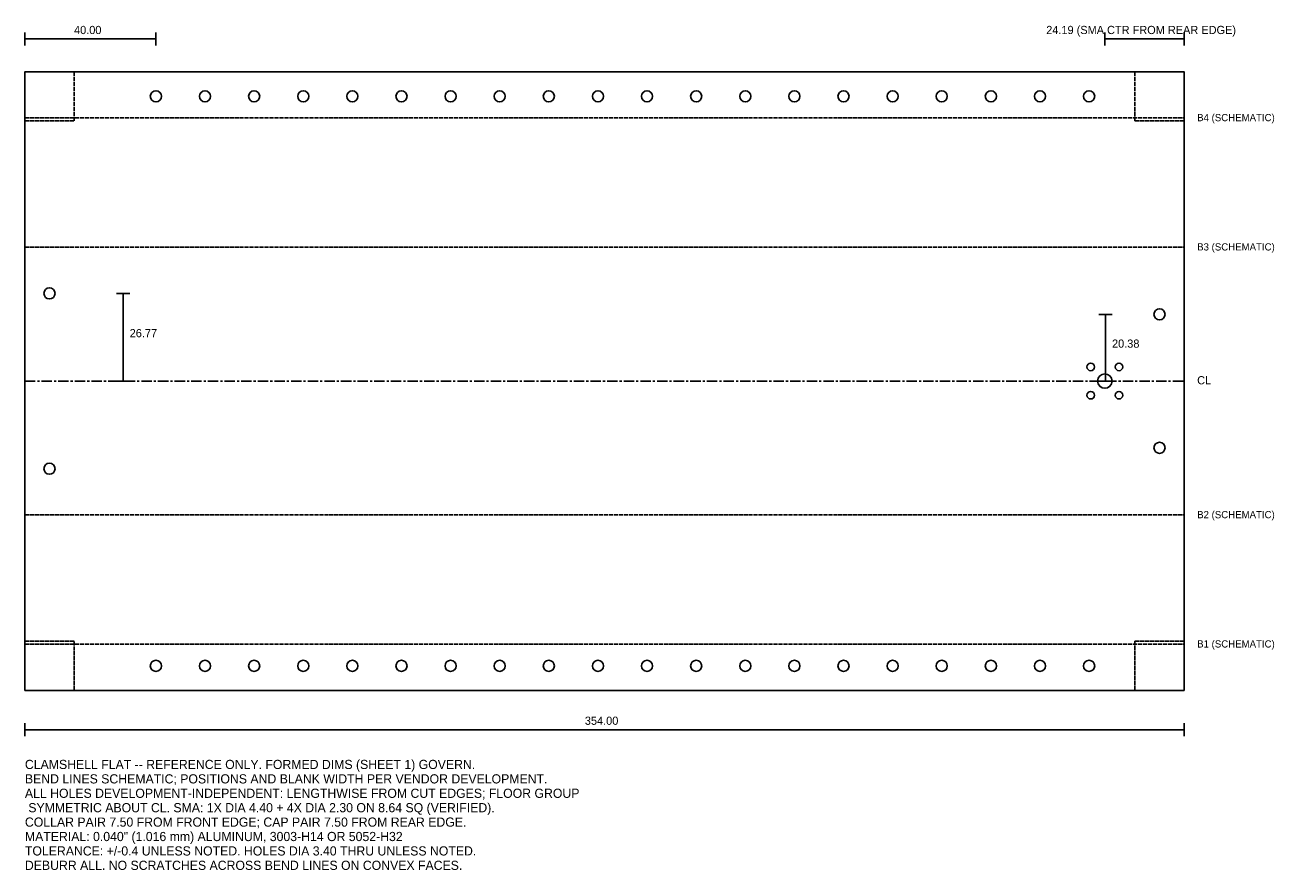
# Model space of a CAD drawing. Header units: metres. Extents: x 0 to 381, y -55 to 203.
import ezdxf

# ---------------------------------------------------------------- set-up
doc = ezdxf.new("R2010")
doc.units = ezdxf.units.M
doc.linetypes.add('CENTER', pattern=[5.08, 3.175, -0.635, 0.635, -0.635])
doc.linetypes.add('DASHED', pattern=[1.524, 1.27, -0.254])
for name, color, linetype in [('BEND', 1, 'DASHED'), ('CL', 4, 'CENTER'), ('DIM', 3, 'CONTINUOUS'), ('HOLES', 5, 'CONTINUOUS'), ('NOTES', 7, 'CONTINUOUS'), ('OUTLINE', 7, 'CONTINUOUS')]:
    doc.layers.add(name, color=color, linetype=linetype)

msp = doc.modelspace()

# ---------------------------------------------------------------- linework, layer by layer
at = {"layer": 'BEND'}
for p, q in [((0, 174.79), (354, 174.79)), ((0, 135.32), (354, 135.32)), ((0, 53.57), (354, 53.57)), ((0, 14.1), (354, 14.1))]:
    msp.add_line(p, q, dxfattribs=at)
for points in [[(0, 173.9), (15, 173.9), (15, 188.9), (0, 188.9), (0, 173.9)], [(339, 173.9), (354, 173.9), (354, 188.9), (339, 188.9), (339, 173.9)], [(0, 0), (15, 0), (15, 15), (0, 15), (0, 0)], [(339, 0), (354, 0), (354, 15), (339, 15), (339, 0)]]:
    msp.add_lwpolyline(points, dxfattribs=at)
at = {"layer": 'CL'}
msp.add_line((0, 94.45), (354, 94.45), dxfattribs=at)
at = {"layer": 'DIM'}
for p, q in [((0, 196.9), (0, 200.9)), ((0, 198.9), (40, 198.9)), ((40, 196.9), (40, 200.9)), ((329.81, 196.9), (329.81, 200.9)), ((329.81, 198.9), (354, 198.9)), ((354, 196.9), (354, 200.9)), ((28, 121.221), (32, 121.221)), ((30, 94.45), (30, 121.221)), ((328, 114.8275), (332, 114.8275)), ((330, 94.45), (330, 114.8275)), ((28, 94.45), (32, 94.45)), ((328, 94.45), (332, 94.45)), ((0, -14), (0, -10)), ((354, -14), (354, -10)), ((0, -12), (354, -12))]:
    msp.add_line(p, q, dxfattribs=at)
at = {"layer": 'HOLES'}
for centre, radius in [((40, 181.4), 1.7), ((55, 181.4), 1.7), ((70, 181.4), 1.7), ((85, 181.4), 1.7), ((100, 181.4), 1.7), ((115, 181.4), 1.7), ((130, 181.4), 1.7), ((145, 181.4), 1.7), ((160, 181.4), 1.7), ((175, 181.4), 1.7), ((190, 181.4), 1.7), ((205, 181.4), 1.7), ((220, 181.4), 1.7), ((235, 181.4), 1.7), ((250, 181.4), 1.7), ((265, 181.4), 1.7), ((280, 181.4), 1.7), ((295, 181.4), 1.7), ((310, 181.4), 1.7), ((325, 181.4), 1.7), ((7.5, 121.221), 1.7), ((346.5, 114.8275), 1.7), ((325.49, 98.77), 1.15), ((334.13, 98.77), 1.15), ((329.81, 94.45), 2.2), ((325.49, 90.13), 1.15), ((334.13, 90.13), 1.15), ((346.5, 74.0725), 1.7), ((7.5, 67.679), 1.7), ((40, 7.5), 1.7), ((55, 7.5), 1.7), ((70, 7.5), 1.7), ((85, 7.5), 1.7), ((100, 7.5), 1.7), ((115, 7.5), 1.7), ((130, 7.5), 1.7), ((145, 7.5), 1.7), ((160, 7.5), 1.7), ((175, 7.5), 1.7), ((190, 7.5), 1.7), ((205, 7.5), 1.7), ((220, 7.5), 1.7), ((235, 7.5), 1.7), ((250, 7.5), 1.7), ((265, 7.5), 1.7), ((280, 7.5), 1.7), ((295, 7.5), 1.7), ((310, 7.5), 1.7), ((325, 7.5), 1.7)]:
    msp.add_circle(centre, radius, dxfattribs=at)
at = {"layer": 'OUTLINE'}
msp.add_lwpolyline([(0, 0), (354, 0), (354, 188.9), (0, 188.9), (0, 0)], dxfattribs=at)

# ---------------------------------------------------------------- texts
at = {"layer": 'BEND'}
for s, p in [('B4 (SCHEMATIC)', (358, 173.79)), ('B3 (SCHEMATIC)', (358, 134.32)), ('B2 (SCHEMATIC)', (358, 52.57)), ('B1 (SCHEMATIC)', (358, 13.1))]:
    msp.add_text(s, height=2.2, dxfattribs=at).set_placement(p)
at = {"layer": 'CL'}
msp.add_text('CL', height=2.5, dxfattribs=at).set_placement((358, 93.45))
at = {"layer": 'DIM'}
for s, p in [('40.00', (15, 200.4)), ('24.19 (SMA CTR FROM REAR EDGE)', (311.905, 200.4)), ('26.77', (32, 107.8355)), ('20.38', (332, 104.6388)), ('354.00', (171, -10.5))]:
    msp.add_text(s, height=2.5, dxfattribs=at).set_placement(p)
at = {"layer": 'NOTES'}
for s, p in [('CLAMSHELL FLAT -- REFERENCE ONLY. FORMED DIMS (SHEET 1) GOVERN.', (0, -24)), ('BEND LINES SCHEMATIC; POSITIONS AND BLANK WIDTH PER VENDOR DEVELOPMENT.', (0, -28.4)), ('ALL HOLES DEVELOPMENT-INDEPENDENT: LENGTHWISE FROM CUT EDGES; FLOOR GROUP', (0, -32.8)), (' SYMMETRIC ABOUT CL. SMA: 1X DIA 4.40 + 4X DIA 2.30 ON 8.64 SQ (VERIFIED).', (0, -37.2)), ('COLLAR PAIR 7.50 FROM FRONT EDGE; CAP PAIR 7.50 FROM REAR EDGE.', (0, -41.6)), ('MATERIAL: 0.040" (1.016 mm) ALUMINUM, 3003-H14 OR 5052-H32', (0, -46)), ('TOLERANCE: +/-0.4 UNLESS NOTED. HOLES DIA 3.40 THRU UNLESS NOTED.', (0, -50.4)), ('DEBURR ALL. NO SCRATCHES ACROSS BEND LINES ON CONVEX FACES.', (0, -54.8))]:
    msp.add_text(s, height=2.8, dxfattribs=at).set_placement(p)

doc.saveas('drawing.dxf')
